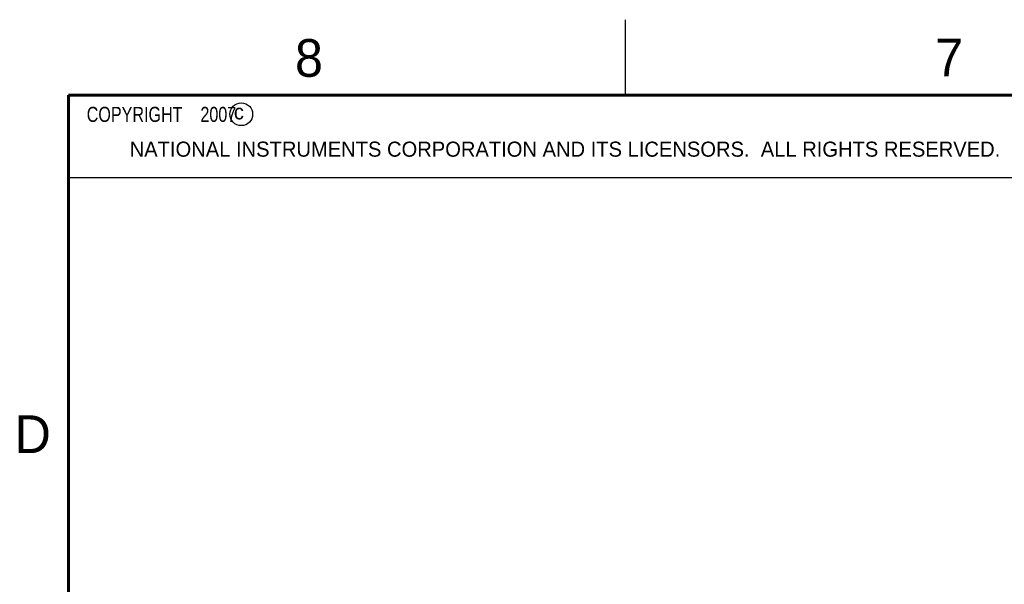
# Model space of a CAD drawing. Header units: inches. Extents: x 0 to 34, y 0 to 22.
# Tile 17 of 94: x 0.2 to 6.7, y 18.3 to 22. Entities that reach past the tile are written whole.
import ezdxf

# ---------------------------------------------------------------- set-up
doc = ezdxf.new("R2010")
doc.units = ezdxf.units.IN
doc.header["$LTSCALE"] = 1.87
doc.header["$MEASUREMENT"] = 0
doc.layers.get('0').update_dxf_attribs({"linetype": 'CONTINUOUS'})
doc.styles.get("Standard").update_dxf_attribs({"font": 'txt', "width": 0.8})

msp = doc.modelspace()

# ---------------------------------------------------------------- linework, layer by layer
at = {"color": 2, "linetype": 'CONTINUOUS'}
for p, q in [((4.2, 21.5), (4.2, 22)), ((0.5, 21.5), (8.25, 21.5)), ((0.5, 21.5), (0.5, 20.9531)), ((0.5, 20.9531), (8.25, 20.9531))]:
    msp.add_line(p, q, dxfattribs=at)
at = {"color": 7, "linetype": 'CONTINUOUS', "const_width": 0.02}
for points in [[(0.5, 21.5), (0.5, 0.5)], [(33.5, 21.5), (0.5, 21.5)]]:
    msp.add_lwpolyline(points, dxfattribs=at)
at = {"color": 2, "linetype": 'CONTINUOUS'}
msp.add_circle((1.6484, 21.3727), 0.0754, dxfattribs=at)

# ---------------------------------------------------------------- texts
for s, height, p in [('8', 0.25, (2.0046, 21.6213)), ('7', 0.25, (6.2556, 21.6243)), ('c', 0.1, (1.599, 21.3388)), ('NATIONAL INSTRUMENTS CORPORATION AND ITS LICENSORS.  ALL RIGHTS RESERVED.', 0.1, (0.9071, 21.0911)), ('D', 0.25, (0.1424, 19.125))]:
    msp.add_text(s, height=height, dxfattribs=at).set_placement(p)
at = {"color": 2, "linetype": 'CONTINUOUS', "insert": (0.5625, 21.4219), "char_height": 0.1, "width": 1.52, "attachment_point": 1}
msp.add_mtext('  COPYRIGHT    2007', dxfattribs=at)

doc.saveas('drawing.dxf')
